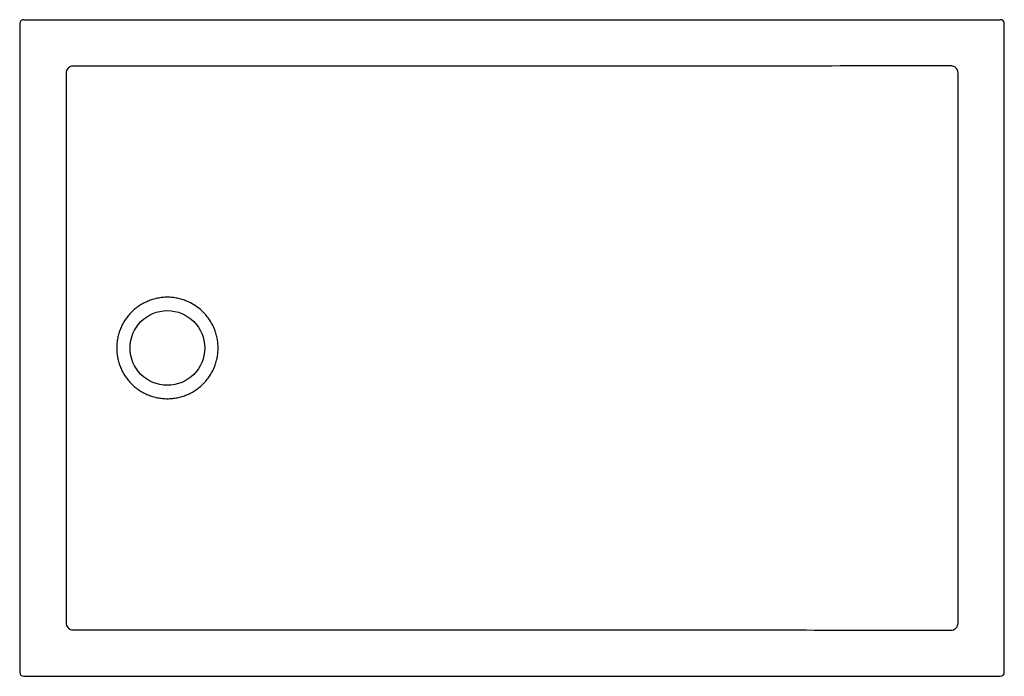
# Model space of a CAD drawing. Header units: millimetres. Extents: x 5301.83 to 5303.03, y 2848.99 to 2849.79.
import ezdxf

# ---------------------------------------------------------------- set-up
doc = ezdxf.new("R2010")
doc.units = ezdxf.units.MM
doc.layers.add('SANINDUSA', color=3, linetype='Continuous')

msp = doc.modelspace()

# ---------------------------------------------------------------- linework, layer by layer
at = {"layer": 'SANINDUSA'}
for p, q in [((5301.8268, 2849.788), (5301.8268, 2848.998)), ((5301.8318, 2849.793), (5301.8329, 2849.793)), ((5301.8329, 2849.793), (5301.8481, 2849.793)), ((5301.8481, 2849.793), (5303.0055, 2849.793)), ((5303.0055, 2849.793), (5303.0206, 2849.793)), ((5303.0206, 2849.793), (5303.0218, 2849.793)), ((5303.0268, 2848.998), (5303.0268, 2849.788)), ((5301.8948, 2849.7364), (5301.8917, 2849.7364)), ((5301.8834, 2849.7282), (5301.8834, 2849.728)), ((5301.8834, 2849.728), (5301.8834, 2849.7249)), ((5302.9705, 2849.7269), (5302.9705, 2849.728)), ((5302.9705, 2849.7249), (5302.9705, 2849.7269)), ((5301.8834, 2849.0611), (5301.8834, 2849.058)), ((5301.8834, 2849.058), (5301.8834, 2849.0577)), ((5302.9705, 2849.059), (5302.9705, 2849.0611)), ((5302.9705, 2849.058), (5302.9705, 2849.059)), ((5301.8915, 2849.0496), (5301.8917, 2849.0496)), ((5301.8917, 2849.0496), (5301.8948, 2849.0496)), ((5301.8318, 2848.993), (5303.0218, 2848.993))]:
    msp.add_line(p, q, dxfattribs=at)
at = {"layer": 'SANINDUSA', "flags": 128}
msp.add_lwpolyline([(5302.9705, 2849.0611), (5302.9705, 2849.0711), (5302.9705, 2849.111), (5302.9705, 2849.2709), (5302.9705, 2849.4979), (5302.9705, 2849.7249)], dxfattribs=at)
at = {"layer": 'SANINDUSA'}
msp.add_circle((5302.0068, 2849.393), 0.0455, dxfattribs=at)
for centre, major_axis, ratio, start_param, end_param in [((5301.8318, 2849.788), (0.00501, 0), 0.99863, 1.570796, 3.141593), ((5303.0218, 2849.788), (-0.00501, 0), 0.99863, 3.141593, 4.712389), ((5301.8318, 2848.998), (-0.00355, -0.00355), 0.997265, 5.499157, 7.067214), ((5303.0218, 2848.998), (0.00355, -0.00355), 0.997265, 5.499157, 7.067214)]:
    msp.add_ellipse(centre, major_axis=major_axis, ratio=ratio, start_param=start_param, end_param=end_param, dxfattribs=at)
for points, knots in [([(5301.8915, 2849.7364), (5301.8906, 2849.7363), (5301.8887, 2849.736), (5301.8862, 2849.7345), (5301.8844, 2849.7323), (5301.8835, 2849.73), (5301.8834, 2849.7286), (5301.8834, 2849.7282)], [0, 0, 0, 0, 0.22312, 0.446207, 0.670058, 0.894069, 1, 1, 1, 1]), ([(5302.9587, 2849.7367), (5302.9553, 2849.7367), (5302.9383, 2849.7367), (5302.8671, 2849.7366), (5302.5819, 2849.7363), (5302.2883, 2849.7365), (5302.0269, 2849.7365), (5301.9608, 2849.7364), (5301.9168, 2849.7364), (5301.8948, 2849.7364)], [0, 0, 0, 0, 0.009572, 0.047862, 0.201021, 0.813656, 0.875772, 0.937888, 1, 1, 1, 1]), ([(5302.9705, 2849.728), (5302.9704, 2849.729), (5302.9702, 2849.7309), (5302.9687, 2849.7335), (5302.9665, 2849.7355), (5302.964, 2849.7366), (5302.9624, 2849.7367), (5302.9618, 2849.7367)], [0, 0, 0, 0, 0.215378, 0.430743, 0.646393, 0.86216, 1, 1, 1, 1]), ([(5301.8834, 2849.7249), (5301.8834, 2849.7199), (5301.8834, 2849.6947), (5301.8834, 2849.6292), (5301.8834, 2849.5285), (5301.8833, 2849.4095), (5301.8833, 2849.2921), (5301.8833, 2849.1766), (5301.8834, 2849.0996), (5301.8834, 2849.0611)], [0, 0, 0, 0, 0.022753, 0.113765, 0.29579, 0.477814, 0.651875, 0.825938, 1, 1, 1, 1]), ([(5302.047, 2849.4398), (5302.0482, 2849.4388), (5302.0509, 2849.4364), (5302.0546, 2849.4322), (5302.0582, 2849.4274), (5302.0614, 2849.4221), (5302.064, 2849.4167), (5302.066, 2849.4109), (5302.0675, 2849.405), (5302.0684, 2849.399), (5302.0687, 2849.393), (5302.0684, 2849.3869), (5302.0675, 2849.3809), (5302.066, 2849.375), (5302.064, 2849.3693), (5302.0614, 2849.3638), (5302.0582, 2849.3586), (5302.0546, 2849.3537), (5302.0505, 2849.3492), (5302.046, 2849.3451), (5302.0412, 2849.3415), (5302.036, 2849.3384), (5302.0305, 2849.3358), (5302.0248, 2849.3338), (5302.0189, 2849.3323), (5302.0129, 2849.3314), (5302.0068, 2849.3311), (5302.0007, 2849.3314), (5301.9947, 2849.3323), (5301.9888, 2849.3338), (5301.9831, 2849.3358), (5301.9776, 2849.3384), (5301.9724, 2849.3415), (5301.9675, 2849.3451), (5301.963, 2849.3492), (5301.959, 2849.3537), (5301.9553, 2849.3586), (5301.9522, 2849.3638), (5301.9496, 2849.3693), (5301.9476, 2849.375), (5301.9461, 2849.3809), (5301.9452, 2849.3869), (5301.9449, 2849.393), (5301.9452, 2849.399), (5301.9461, 2849.405), (5301.9476, 2849.4109), (5301.9496, 2849.4167), (5301.9522, 2849.4221), (5301.9553, 2849.4274), (5301.959, 2849.4322), (5301.963, 2849.4367), (5301.9675, 2849.4408), (5301.9724, 2849.4444), (5301.9776, 2849.4475), (5301.9831, 2849.4501), (5301.9888, 2849.4522), (5301.9947, 2849.4537), (5302.0007, 2849.4546), (5302.0068, 2849.4549), (5302.0129, 2849.4546), (5302.0189, 2849.4537), (5302.0248, 2849.4522), (5302.0316, 2849.4497), (5302.0393, 2849.4458), (5302.0446, 2849.442), (5302.047, 2849.4398)], [0, 0, 0, 0, 0.01206, 0.027685, 0.043311, 0.058936, 0.074562, 0.090187, 0.105813, 0.121438, 0.137064, 0.152689, 0.168315, 0.18394, 0.199566, 0.215191, 0.230817, 0.246442, 0.262068, 0.277693, 0.293318, 0.308944, 0.324569, 0.340195, 0.35582, 0.371446, 0.387071, 0.402697, 0.418322, 0.433948, 0.449573, 0.465199, 0.480824, 0.49645, 0.512075, 0.527701, 0.543326, 0.558952, 0.574577, 0.590203, 0.605828, 0.621454, 0.637079, 0.652704, 0.66833, 0.683955, 0.699581, 0.715206, 0.730832, 0.746457, 0.762083, 0.777708, 0.793334, 0.808959, 0.824585, 0.84021, 0.855836, 0.871461, 0.887087, 0.902712, 0.918338, 0.933963, 0.949589, 0.974793, 1, 1, 1, 1]), ([(5301.8834, 2849.0577), (5301.8835, 2849.0568), (5301.8837, 2849.0549), (5301.8853, 2849.0524), (5301.8875, 2849.0506), (5301.8897, 2849.0497), (5301.8911, 2849.0496), (5301.8915, 2849.0496)], [0, 0, 0, 0, 0.222986, 0.445941, 0.669706, 0.893742, 1, 1, 1, 1]), ([(5302.9618, 2849.0492), (5302.9628, 2849.0493), (5302.9647, 2849.0495), (5302.9674, 2849.0511), (5302.9693, 2849.0533), (5302.9704, 2849.0557), (5302.9705, 2849.0573), (5302.9705, 2849.058)], [0, 0, 0, 0, 0.215379, 0.430747, 0.646406, 0.862173, 1, 1, 1, 1]), ([(5301.8948, 2849.0496), (5301.9001, 2849.0496), (5301.9268, 2849.0495), (5301.9641, 2849.0494), (5301.9961, 2849.0494), (5302.0068, 2849.0494)], [0, 0, 0, 0, 0.1428282, 0.7141531, 1, 1, 1, 1]), ([(5302.0068, 2849.0494), (5302.0121, 2849.0494), (5302.0388, 2849.0494), (5302.1508, 2849.0495), (5302.3601, 2849.0496), (5302.6507, 2849.0496), (5302.8561, 2849.0493), (5302.9587, 2849.0492)], [0, 0, 0, 0, 0.016808, 0.084039, 0.352962, 0.676481, 1, 1, 1, 1])]:
    msp.add_open_spline(points, degree=3, knots=knots, dxfattribs=at)
for points in [[(5301.8917, 2849.7364), (5301.8916, 2849.7364), (5301.8916, 2849.7364), (5301.8915, 2849.7364)], [(5302.9608, 2849.7367), (5302.9601, 2849.7367), (5302.9594, 2849.7367), (5302.9587, 2849.7367)], [(5302.9618, 2849.7367), (5302.9615, 2849.7367), (5302.9611, 2849.7367), (5302.9608, 2849.7367)], [(5302.9587, 2849.0492), (5302.9594, 2849.0492), (5302.9601, 2849.0492), (5302.9608, 2849.0492)], [(5302.9608, 2849.0492), (5302.9611, 2849.0492), (5302.9615, 2849.0492), (5302.9618, 2849.0492)]]:
    msp.add_open_spline(points, degree=3, dxfattribs=at)

doc.saveas('drawing.dxf')
